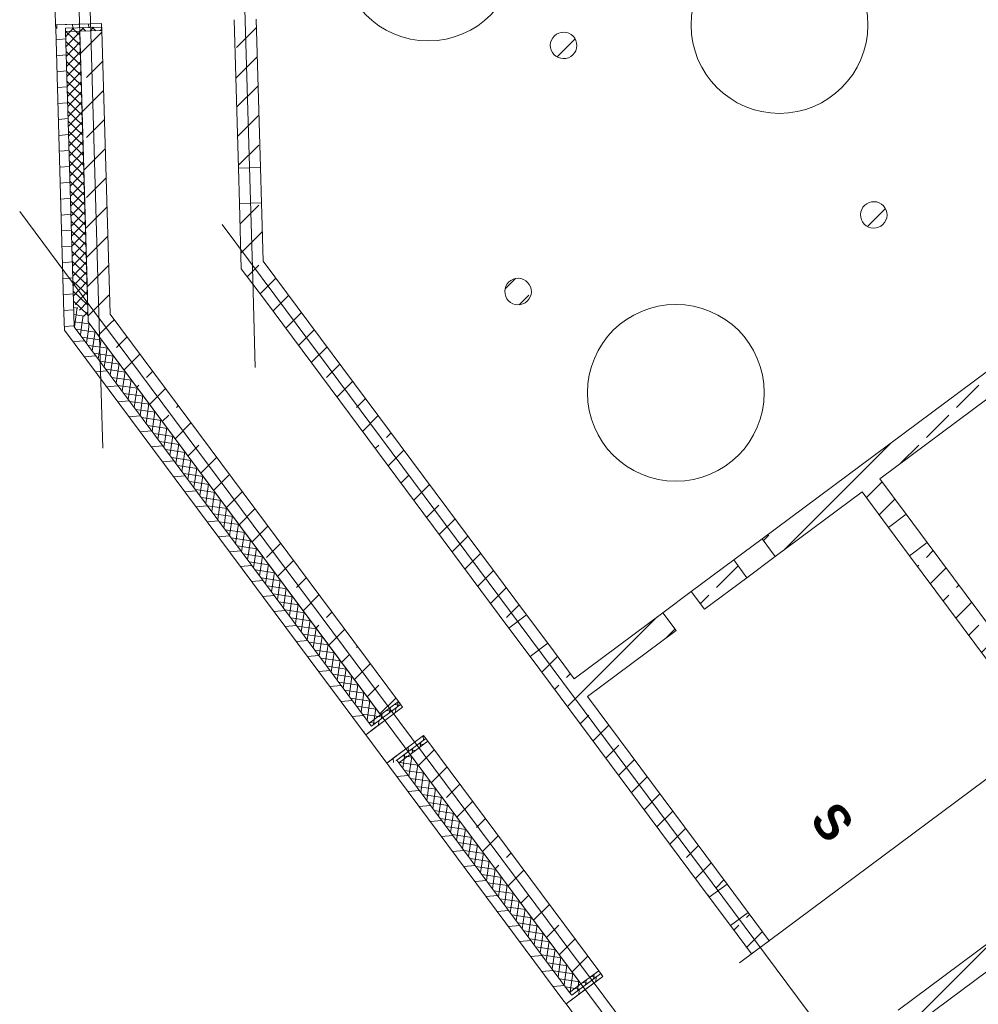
# Model space of a CAD drawing. Extents: x -22247 to 417655, y -187892 to 17509.
# Tile 17 of 62: x -15518 to -4673, y -83967 to -72827. Entities that reach past the tile are written whole.
import ezdxf
from ezdxf.lldxf.tags import DXFTag

# ---------------------------------------------------------------- set-up
doc = ezdxf.new("R2010")
doc.units = 0
doc.header["$LTSCALE"] = 50
for name, color, linetype, lineweight in [('01 Allgemein Bemaßung', 7, 'Continuous', 25), ('02 Raster Gebäude', 7, 'Continuous', 25), ('20 Außenwände', 7, 'Continuous', 25), ('20 Dach Stb-Decke', 7, 'Continuous', 25), ('20 Innenwände', 7, 'Continuous', 25), ('20 Stützen', 7, 'Continuous', 25)]:
    doc.layers.add(name, color=color, linetype=linetype, lineweight=lineweight)
doc.styles.add('ERSTELLTER_STIL_3', font='txt')
tags = doc.linetypes.add('Raster', pattern=[0.8, 0.4, -0.2, 0, -0.2]).pattern_tags.tags
tags[10:11] = [DXFTag(74, 4), DXFTag(75, 0), DXFTag(340, '0'), DXFTag(46, 1.0), DXFTag(50, 0.0), DXFTag(44, 0.0), DXFTag(45, 0.0)]
tags[8:9] = [DXFTag(74, 4), DXFTag(75, 0), DXFTag(340, '0'), DXFTag(46, 1.0), DXFTag(50, 0.0), DXFTag(44, 0.0), DXFTag(45, 0.0)]
tags[6:7] = [DXFTag(74, 4), DXFTag(75, 0), DXFTag(340, '0'), DXFTag(46, 1.0), DXFTag(50, 0.0), DXFTag(44, 0.0), DXFTag(45, 0.0)]
tags[4:5] = [DXFTag(74, 4), DXFTag(75, 0), DXFTag(340, '0'), DXFTag(46, 1.0), DXFTag(50, 0.0), DXFTag(44, 0.0), DXFTag(45, 0.0)]
tags = doc.linetypes.add('Schnittlinie', pattern=[1.2, 0.6, -0.3, 0, -0.3]).pattern_tags.tags
tags[10:11] = [DXFTag(74, 4), DXFTag(75, 0), DXFTag(340, '0'), DXFTag(46, 1.0), DXFTag(50, 0.0), DXFTag(44, 0.0), DXFTag(45, 0.0)]
tags[8:9] = [DXFTag(74, 4), DXFTag(75, 0), DXFTag(340, '0'), DXFTag(46, 1.0), DXFTag(50, 0.0), DXFTag(44, 0.0), DXFTag(45, 0.0)]
tags[6:7] = [DXFTag(74, 4), DXFTag(75, 0), DXFTag(340, '0'), DXFTag(46, 1.0), DXFTag(50, 0.0), DXFTag(44, 0.0), DXFTag(45, 0.0)]
tags[4:5] = [DXFTag(74, 4), DXFTag(75, 0), DXFTag(340, '0'), DXFTag(46, 1.0), DXFTag(50, 0.0), DXFTag(44, 0.0), DXFTag(45, 0.0)]
tags = doc.linetypes.add('Öffnungslinie Tür Fenster', pattern=[0.46, 0.3, -0.16]).pattern_tags.tags
tags[6:7] = [DXFTag(74, 4), DXFTag(75, 0), DXFTag(340, '0'), DXFTag(46, 1.0), DXFTag(50, 0.0), DXFTag(44, 0.0), DXFTag(45, 0.0)]
tags[4:5] = [DXFTag(74, 4), DXFTag(75, 0), DXFTag(340, '0'), DXFTag(46, 1.0), DXFTag(50, 0.0), DXFTag(44, 0.0), DXFTag(45, 0.0)]
pattern_1 = [(5, (0, 0), (-15.68803, 179.31504), [])]
pattern_2 = [(351.6645, (0, 0), (11.597535, 79.15489), []), (81.6645, (0, 0), (-79.15489, 11.597535), [])]
pattern_3 = [(45, (0, 0), (-339.4113, 339.4113), []), (45, (-169.7, 169.7), (-339.4113, 339.4113), [360, -120])]
pattern_4 = [(316.6645, (0, 0), (54.90153, 58.18782), []), (46.6645, (0, 0), (-58.18782, 54.90153), [])]

msp = doc.modelspace()

# ---------------------------------------------------------------- hatches: boundary and pattern name
at = {"layer": '20 Außenwände', "linetype": 'Continuous', "lineweight": 0, "ltscale": 3.71293e-05}
h = msp.add_hatch(dxfattribs=at)
h.set_pattern_fill('Holz_Vollholz_Längsholz__7F', scale=1000, style=0, pattern_type=2)
h.set_pattern_definition([(95, (-15117.37, -72685.62), (179.315, 15.69), [])])
h.paths.add_polyline_path([(-15110, -72926), (-14591, -72910), (-14592, -72870), (-15112, -72886)])
h = msp.add_hatch(dxfattribs=at)
h.set_pattern_fill('Holz_Vollholz_Längsholz__7F', scale=1000, style=0, pattern_type=2)
h.set_pattern_definition(pattern_1)
h.paths.add_polyline_path([(-15110, -72926), (-15017, -76148), (-14902, -76302), (-15000, -72922)])
h = msp.add_hatch(dxfattribs=at)
h.set_pattern_fill('Dämmung_hart_2_0009', scale=1000, style=0, pattern_type=2)
h.set_pattern_definition(pattern_4)
h.paths.add_polyline_path([(-14999, -72962), (-14589, -72950), (-14591, -72910), (-15000, -72922)])
h = msp.add_hatch(dxfattribs=at)
h.set_pattern_fill('Dämmung_hart_2_0009', scale=1000, style=0, pattern_type=2)
h.set_pattern_definition(pattern_4)
h.paths.add_polyline_path([(-14999, -72962), (-14910, -76023), (-14744, -76246), (-14839, -72958)])
h = msp.add_hatch(dxfattribs=at)
h.set_pattern_fill('Beton_Stahlbeton_0009', scale=1000, style=0, pattern_type=2)
h.set_pattern_definition(pattern_3)
h.paths.add_polyline_path([(-14839, -72958), (-14756, -75811), (-14496, -76160), (-14589, -72950)])
h = msp.add_hatch(dxfattribs=at)
h.set_pattern_fill('Beton_Stahlbeton_0009', scale=1000, style=0, pattern_type=2)
h.set_pattern_definition(pattern_3)
h.paths.add_polyline_path([(-14756, -75811), (-14744, -76246), (-14496, -76160)])
h = msp.add_hatch(dxfattribs=at)
h.set_pattern_fill('Dämmung_hart_2_0009', scale=1000, style=0, pattern_type=2)
h.set_pattern_definition(pattern_2)
h.paths.add_polyline_path([(-14744, -76246), (-14910, -76023), (-14902, -76302)])
h = msp.add_hatch(dxfattribs=at)
h.set_pattern_fill('Holz_Vollholz_Längsholz__7F', scale=1000, style=0, pattern_type=2)
h.set_pattern_definition(pattern_1)
h.paths.add_polyline_path([(-15017, -76148), (-15011, -76339), (-14902, -76302)])
h = msp.add_hatch(dxfattribs=at)
h.set_pattern_fill('Beton_Stahlbeton_0009', scale=1000, style=0, pattern_type=2)
h.set_pattern_definition(pattern_3)
h.paths.add_polyline_path([(-14744, -76246), (-14484, -76596), (-14496, -76160)])
h = msp.add_hatch(dxfattribs=at)
h.set_pattern_fill('Beton_Stahlbeton_0009', scale=1000, style=0, pattern_type=2)
h.set_pattern_definition(pattern_3)
h.paths.add_polyline_path([(-14496, -76160), (-14484, -76596), (-11435, -80692), (-11234, -80542)])
h = msp.add_hatch(dxfattribs=at)
h.set_pattern_fill('Holz_Vollholz_Längsholz__7F', scale=1000, style=0, pattern_type=2)
h.set_pattern_definition(pattern_1)
h.paths.add_polyline_path([(-14902, -76302), (-15011, -76339), (-14897, -76493)])
h = msp.add_hatch(dxfattribs=at)
h.set_pattern_fill('Dämmung_hart_2_0009', scale=1000, style=0, pattern_type=2)
h.set_pattern_definition(pattern_2)
h.paths.add_polyline_path([(-14744, -76246), (-14902, -76302), (-14736, -76525)])
h = msp.add_hatch(dxfattribs=at)
h.set_pattern_fill('Holz_Vollholz_Längsholz__7F', scale=1000, style=0, pattern_type=2)
h.set_pattern_definition(pattern_1)
h.paths.add_polyline_path([(-14902, -76302), (-14897, -76493), (-11628, -80885), (-11539, -80819)])
h = msp.add_hatch(dxfattribs=at)
h.set_pattern_fill('Dämmung_hart_2_0009', scale=1000, style=0, pattern_type=2)
h.set_pattern_definition(pattern_2)
h.paths.add_polyline_path([(-14744, -76246), (-14736, -76525), (-11563, -80787), (-11435, -80692)])
h = msp.add_hatch(dxfattribs=at)
h.set_pattern_fill('Holz_Vollholz_Längsholz__7F', scale=1000, style=0, pattern_type=2)
h.set_pattern_definition([(85, (-11484.2, -81077.36), (-179.315, 15.69), [])])
h.paths.add_polyline_path([(-11628, -80885), (-11604, -80917), (-11187, -80606), (-11210, -80574)])
h = msp.add_hatch(dxfattribs=at)
h.set_pattern_fill('Dämmung_hart_2_0009', scale=1000, style=0, pattern_type=2)
h.set_pattern_definition(pattern_2)
h.paths.add_polyline_path([(-11563, -80787), (-11539, -80819), (-11210, -80574), (-11234, -80542)])
h = msp.add_hatch(dxfattribs=at)
h.set_pattern_fill('Holz_Vollholz_Längsholz__7F', scale=1000, style=0, pattern_type=2)
h.set_pattern_definition([(95, (-11484.2, -81077.36), (179.315, 15.69), [])])
h.paths.add_polyline_path([(-11341, -81270), (-10924, -80959), (-10948, -80927), (-11365, -81238)])
h = msp.add_hatch(dxfattribs=at)
h.set_pattern_fill('Dämmung_hart_2_0009', scale=1000, style=0, pattern_type=2)
h.set_pattern_definition(pattern_2)
h.paths.add_polyline_path([(-11229, -81236), (-10900, -80991), (-10924, -80959), (-11253, -81204)])
h = msp.add_hatch(dxfattribs=at)
h.set_pattern_fill('Beton_Stahlbeton_0009', scale=1000, style=0, pattern_type=2)
h.set_pattern_definition(pattern_3)
h.paths.add_polyline_path([(-11100, -81141), (-9168, -83736), (-8968, -83587), (-10900, -80991)])
h = msp.add_hatch(dxfattribs=at)
h.set_pattern_fill('Holz_Vollholz_Längsholz__7F', scale=1000, style=0, pattern_type=2)
h.set_pattern_definition(pattern_1)
h.paths.add_polyline_path([(-11253, -81204), (-11341, -81270), (-9361, -83930), (-9273, -83864)])
h = msp.add_hatch(dxfattribs=at)
h.set_pattern_fill('Dämmung_hart_2_0009', scale=1000, style=0, pattern_type=2)
h.set_pattern_definition(pattern_2)
h.paths.add_polyline_path([(-11100, -81141), (-11229, -81236), (-9297, -83832), (-9168, -83736)])
h = msp.add_hatch(dxfattribs=at)
h.set_pattern_fill('Holz_Vollholz_Längsholz__7F', scale=1000, style=0, pattern_type=2)
h.set_pattern_definition([(85, (-9217.69, -84122.05), (-179.315, 15.69), [])])
h.paths.add_polyline_path([(-9361, -83930), (-9337, -83962), (-8920, -83651), (-8944, -83619)])
h = msp.add_hatch(dxfattribs=at)
h.set_pattern_fill('Dämmung_hart_2_0009', scale=1000, style=0, pattern_type=2)
h.set_pattern_definition(pattern_2)
h.paths.add_polyline_path([(-9297, -83832), (-9273, -83864), (-8944, -83619), (-8968, -83587)])
at = {"layer": '20 Innenwände', "linetype": 'Continuous', "lineweight": 0, "ltscale": 3.71293e-05}
h = msp.add_hatch(dxfattribs=at)
h.set_pattern_fill('Beton_Stahlbeton_0009', scale=1000, style=0, pattern_type=2)
h.set_pattern_definition(pattern_3)
h.paths.add_polyline_path([(-13092, -72827), (-13044, -74506), (-12794, -74499), (-12843, -72820)])
h = msp.add_hatch(dxfattribs=at)
h.set_pattern_fill('Beton_Stahlbeton_0009', scale=1000, style=0, pattern_type=2)
h.set_pattern_definition(pattern_3)
h.paths.add_polyline_path([(-7119, -78700), (-6970, -78901), (-899, -74382), (-1048, -74181)])
h = msp.add_hatch(dxfattribs=at)
h.set_pattern_fill('Beton_Stahlbeton_0009', scale=1000, style=0, pattern_type=2)
h.set_pattern_definition(pattern_3)
h.paths.add_polyline_path([(-12782, -74899), (-13032, -74906), (-13023, -75208), (-12763, -75558)])
h = msp.add_hatch(dxfattribs=at)
h.set_pattern_fill('Beton_Stahlbeton_0009', scale=1000, style=0, pattern_type=2)
h.set_pattern_definition(pattern_3)
h.paths.add_polyline_path([(-12763, -75558), (-13023, -75208), (-13011, -75644)])
h = msp.add_hatch(dxfattribs=at)
h.set_pattern_fill('Beton_Stahlbeton_0009', scale=1000, style=0, pattern_type=2)
h.set_pattern_definition(pattern_3)
h.paths.add_polyline_path([(-12763, -75558), (-13011, -75644), (-12750, -75994)])
h = msp.add_hatch(dxfattribs=at)
h.set_pattern_fill('Beton_Stahlbeton_0009', scale=1000, style=0, pattern_type=2)
h.set_pattern_definition(pattern_3)
h.paths.add_polyline_path([(-12763, -75558), (-12750, -75994), (-9983, -79711), (-9783, -79561)])
h = msp.add_hatch(dxfattribs=at)
h.set_pattern_fill('Beton_Stahlbeton_0009', scale=1000, style=0, pattern_type=2)
h.set_pattern_definition(pattern_3)
h.paths.add_polyline_path([(-5988, -78170), (-5689, -78571), (-5489, -78422), (-5787, -78021)])
h = msp.add_hatch(dxfattribs=at)
h.set_pattern_fill('Beton_Stahlbeton_0009', scale=1000, style=0, pattern_type=2)
h.set_pattern_definition(pattern_3)
h.paths.add_polyline_path([(-5450, -78892), (-4414, -80284), (-4213, -80135), (-5250, -78743)])
h = msp.add_hatch(dxfattribs=at)
h.set_pattern_fill('Beton_Stahlbeton_0009', scale=1000, style=0, pattern_type=2)
h.set_pattern_definition(pattern_3)
h.paths.add_polyline_path([(-7921, -79297), (-7772, -79498), (-7290, -79140), (-7440, -78939)])
h = msp.add_hatch(dxfattribs=at)
h.set_pattern_fill('Beton_Stahlbeton_0009', scale=1000, style=0, pattern_type=2)
h.set_pattern_definition(pattern_3)
h.paths.add_polyline_path([(-9245, -80283), (-9096, -80484), (-8093, -79737), (-8242, -79536)])
h = msp.add_hatch(dxfattribs=at)
h.set_pattern_fill('Beton_Stahlbeton_0009', scale=1000, style=0, pattern_type=2)
h.set_pattern_definition(pattern_3)
h.paths.add_polyline_path([(-9744, -80032), (-7717, -82755), (-7516, -82606), (-9544, -79882)])
h = msp.add_hatch(dxfattribs=at)
h.set_pattern_fill('Beton_Stahlbeton_0009', scale=1000, style=0, pattern_type=2)
h.set_pattern_definition(pattern_3)
h.paths.add_polyline_path([(-5581, -84033), (-5432, -84234), (-3286, -82636), (-3436, -82436)])
h = msp.add_hatch(dxfattribs=at)
h.set_pattern_fill('Beton_Stahlbeton_0009', scale=1000, style=0, pattern_type=2)
h.set_pattern_definition(pattern_3)
h.paths.add_polyline_path([(-7478, -83076), (-7239, -83397), (-7039, -83248), (-7277, -82927)])
at = {"layer": '20 Stützen', "linetype": 'Continuous', "lineweight": 0, "ltscale": 3.71293e-05}
h = msp.add_hatch(dxfattribs=at)
h.set_pattern_fill('Beton_Stahlbeton_0009', scale=1000, style=0, pattern_type=2)
h.set_pattern_definition(pattern_3)
h.paths.add_polyline_path([(-9513, -73143, 0.414214), (-9339, -73265, 0.414214), (-9217, -73091, 0.414214), (-9391, -72970, 0.414214)])
h = msp.add_hatch(dxfattribs=at)
h.set_pattern_fill('Beton_Stahlbeton_0009', scale=1000, style=0, pattern_type=2)
h.set_pattern_definition(pattern_3)
h.paths.add_polyline_path([(-6003, -75061, 0.414214), (-5829, -75183, 0.414214), (-5708, -75009, 0.414214), (-5881, -74888, 0.414214)])
h = msp.add_hatch(dxfattribs=at)
h.set_pattern_fill('Beton_Stahlbeton_0009', scale=1000, style=0, pattern_type=2)
h.set_pattern_definition(pattern_3)
h.paths.add_polyline_path([(-10027, -75929, 0.414214), (-9854, -76051, 0.414214), (-9732, -75877, 0.414214), (-9906, -75755, 0.414214)])

# ---------------------------------------------------------------- linework, layer by layer
at = {"layer": '02 Raster Gebäude', "color": 1, "linetype": 'Raster', "lineweight": 18, "ltscale": 0.000188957, "true_color": 0xf50000}
for p, q in [((-14994, -63328), (-14606, -76676)), ((-13059, -69678), (-12882, -75763)), ((-14921, -75799), (-15518, -74997)), ((-12631, -75945), (-13228, -75143)), ((-6624, -86944), (-14921, -75799)), ((-12882, -75763), (-12853, -76762)), ((-5398, -85660), (-12631, -75945)), ((-14606, -76676), (-14577, -77675))]:
    msp.add_line(p, q, dxfattribs=at)
at = {"layer": '02 Raster Gebäude', "color": 1, "linetype": 'Schnittlinie', "lineweight": 18, "ltscale": 0.000188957, "true_color": 0xf50000}
msp.add_line((-3930, -80934), (-7376, -83499), dxfattribs=at)
at = {"layer": '20 Außenwände', "color": 7, "linetype": 'Öffnungslinie Tür Fenster', "lineweight": 13, "ltscale": 3.71293e-05}
for p, q in [((-15112, -72886), (-15123, -72486)), ((-15112, -72886), (-15002, -72882)), ((-15002, -72882), (-14842, -72878)), ((-14842, -72878), (-14592, -72870)), ((-14592, -72870), (-14589, -72950)), ((-11387, -80756), (-11187, -80606)), ((-11187, -80606), (-11234, -80542)), ((-11515, -80851), (-11387, -80756)), ((-11604, -80917), (-11515, -80851)), ((-11365, -81238), (-11604, -80917)), ((-11148, -81077), (-10948, -80927)), ((-10948, -80927), (-10900, -80991)), ((-11277, -81172), (-11148, -81077)), ((-11365, -81238), (-11277, -81172)), ((-9121, -83800), (-8920, -83651)), ((-8920, -83651), (-8968, -83587)), ((-9249, -83896), (-9121, -83800)), ((-9337, -83962), (-9249, -83896)), ((-9098, -84282), (-9337, -83962))]:
    msp.add_line(p, q, dxfattribs=at)
at = {"layer": '20 Außenwände', "color": 7, "linetype": 'Continuous', "lineweight": 13, "ltscale": 3.71293e-05}
for p, q in [((-14592, -72870), (-15112, -72886)), ((-15112, -72886), (-15002, -72882)), ((-15110, -72926), (-15112, -72886)), ((-15002, -72882), (-14842, -72878)), ((-14591, -72910), (-15000, -72922)), ((-15000, -72922), (-14591, -72910)), ((-14999, -72962), (-15000, -72922)), ((-14999, -72962), (-14839, -72958)), ((-14999, -72962), (-14910, -76023)), ((-14842, -72878), (-14592, -72870)), ((-14839, -72958), (-14589, -72950)), ((-14839, -72958), (-14756, -75811)), ((-14591, -72910), (-14592, -72870)), ((-14592, -72870), (-14589, -72950)), ((-14589, -72950), (-14591, -72910)), ((-14756, -75811), (-14744, -76246)), ((-14756, -75811), (-14744, -76246)), ((-14910, -76023), (-14902, -76302)), ((-14910, -76023), (-14902, -76302)), ((-14902, -76302), (-14736, -76525)), ((-14744, -76246), (-14484, -76596)), ((-14736, -76525), (-11563, -80787)), ((-14484, -76596), (-11435, -80692)), ((-11187, -80606), (-11604, -80917)), ((-11210, -80574), (-11539, -80819)), ((-11539, -80819), (-11210, -80574)), ((-11435, -80692), (-11234, -80542)), ((-11387, -80756), (-11187, -80606)), ((-11234, -80542), (-11210, -80574)), ((-11187, -80606), (-11234, -80542)), ((-11210, -80574), (-11187, -80606)), ((-11563, -80787), (-11435, -80692)), ((-11515, -80851), (-11387, -80756)), ((-11604, -80917), (-11515, -80851)), ((-11563, -80787), (-11539, -80819)), ((-11628, -80885), (-11604, -80917)), ((-10948, -80927), (-11365, -81238)), ((-10924, -80959), (-11253, -81204)), ((-11253, -81204), (-10924, -80959)), ((-11148, -81077), (-10948, -80927)), ((-10924, -80959), (-10948, -80927)), ((-10948, -80927), (-10900, -80991)), ((-10900, -80991), (-10924, -80959)), ((-11277, -81172), (-11148, -81077)), ((-11100, -81141), (-10900, -80991)), ((-11365, -81238), (-11277, -81172)), ((-11229, -81236), (-11253, -81204)), ((-11229, -81236), (-11100, -81141)), ((-11100, -81141), (-9168, -83736)), ((-11341, -81270), (-11365, -81238)), ((-11229, -81236), (-9297, -83832)), ((-8920, -83651), (-9337, -83962)), ((-8944, -83619), (-9273, -83864)), ((-9273, -83864), (-8944, -83619)), ((-9168, -83736), (-8968, -83587)), ((-9121, -83800), (-8920, -83651)), ((-8968, -83587), (-8944, -83619)), ((-8920, -83651), (-8968, -83587)), ((-8944, -83619), (-8920, -83651)), ((-9297, -83832), (-9168, -83736)), ((-9297, -83832), (-9273, -83864)), ((-9249, -83896), (-9121, -83800)), ((-9361, -83930), (-9337, -83962)), ((-9337, -83962), (-9249, -83896))]:
    msp.add_line(p, q, dxfattribs=at)
for points in [[(-15110, -72926), (-15017, -76148)], [(-14496, -76160), (-14589, -72950)], [(-15011, -76339), (-15017, -76148)], [(-11234, -80542), (-14496, -76160)], [(-15011, -76339), (-11628, -80885)], [(-8968, -83587), (-10900, -80991)], [(-11341, -81270), (-9361, -83930)]]:
    msp.add_lwpolyline(points, dxfattribs=at)
at = {"layer": '20 Dach Stb-Decke', "color": 7, "linetype": 'Öffnungslinie Tür Fenster', "lineweight": 13, "ltscale": 3.71293e-05}
msp.add_lwpolyline([(-14937, -69595), (-14687, -69588), (-8896, -69419), (-8784, -69485), (-1179, -73586), (3286, -79582), (7483, -77094), (9708, -75774), (12674, -80783), (13620, -82371), (11682, -83521), (13237, -86157), (13224, -86164), (21960, -100904), (27285, -97747), (30639, -95758), (35259, -103551), (29637, -115981), (9684, -104767), (-6441, -100944), (-6851, -86849), (-14744, -76246)], close=True, dxfattribs=at)
for points in [[(-9896, -72066, 1), (-11896, -72066, 1)], [(-7923, -72887, 1), (-5923, -72887, 1)], [(-7095, -77048, 1), (-9095, -77048, 1)]]:
    msp.add_lwpolyline(points, format="xyb", close=True, dxfattribs=at)
at = {"layer": '20 Innenwände', "color": 7, "linetype": 'Continuous', "lineweight": 13, "ltscale": 3.71293e-05}
for p, q in [((-13044, -74506), (-12794, -74499)), ((-13044, -74506), (-12794, -74499)), ((-13044, -74506), (-13032, -74906)), ((-12794, -74499), (-12782, -74899)), ((-13032, -74906), (-12782, -74899)), ((-13032, -74906), (-12782, -74899)), ((-5689, -78571), (-5489, -78422)), ((-5689, -78571), (-5489, -78422)), ((-5250, -78743), (-5489, -78422)), ((-5450, -78892), (-5689, -78571)), ((-7440, -78939), (-7119, -78700)), ((-7119, -78700), (-6970, -78901)), ((-7119, -78700), (-6970, -78901)), ((-5450, -78892), (-5250, -78743)), ((-5450, -78892), (-5250, -78743)), ((-7440, -78939), (-7290, -79140)), ((-7440, -78939), (-7290, -79140)), ((-7290, -79140), (-6970, -78901)), ((-8242, -79536), (-7921, -79297)), ((-7921, -79297), (-7772, -79498)), ((-7921, -79297), (-7772, -79498)), ((-8242, -79536), (-8093, -79737)), ((-8242, -79536), (-8093, -79737)), ((-9983, -79711), (-9783, -79561)), ((-9983, -79711), (-9783, -79561)), ((-9783, -79561), (-9544, -79882)), ((-9983, -79711), (-9744, -80032)), ((-9744, -80032), (-9544, -79882)), ((-9744, -80032), (-9544, -79882)), ((-7717, -82755), (-7516, -82606)), ((-7717, -82755), (-7516, -82606)), ((-7277, -82927), (-7516, -82606)), ((-7478, -83076), (-7717, -82755)), ((-7478, -83076), (-7277, -82927)), ((-7478, -83076), (-7277, -82927))]:
    msp.add_line(p, q, dxfattribs=at)
for points in [[(-13092, -72827), (-13044, -74506)], [(-12794, -74499), (-12843, -72820)], [(-1048, -74181), (-7119, -78700)], [(-5787, -78021), (-899, -74382)], [(-13032, -74906), (-13011, -75644)], [(-12763, -75558), (-12782, -74899)], [(-9783, -79561), (-12763, -75558)], [(-13011, -75644), (-12750, -75994)], [(-12750, -75994), (-9983, -79711)], [(-5489, -78422), (-5787, -78021)], [(-6970, -78901), (-5988, -78170)], [(-5988, -78170), (-5689, -78571)], [(-4213, -80135), (-5250, -78743)], [(-7440, -78939), (-7921, -79297)], [(-5450, -78892), (-4414, -80284)], [(-7772, -79498), (-7290, -79140)], [(-8242, -79536), (-9245, -80283)], [(-9096, -80484), (-8093, -79737)], [(-9245, -80283), (-9544, -79882)], [(-9744, -80032), (-7717, -82755)], [(-7516, -82606), (-9096, -80484)], [(-3436, -82436), (-5581, -84033)], [(-5432, -84234), (-3286, -82636)], [(-7039, -83248), (-7277, -82927)], [(-7478, -83076), (-7239, -83397)], [(-7239, -83397), (-7039, -83248)]]:
    msp.add_lwpolyline(points, dxfattribs=at)
at = {"layer": '20 Stützen', "color": 7, "linetype": 'Continuous', "lineweight": 13, "ltscale": 3.71293e-05}
for points in [[(-9513, -73143, 0.414214), (-9339, -73265, 0.414214), (-9217, -73091, 0.414214), (-9391, -72970, 0.414214)], [(-6003, -75061, 0.414214), (-5829, -75183, 0.414214), (-5708, -75009, 0.414214), (-5881, -74888, 0.414214)], [(-10027, -75929, 0.414214), (-9854, -76051, 0.414214), (-9732, -75877, 0.414214), (-9906, -75755, 0.414214)]]:
    msp.add_lwpolyline(points, format="xyb", close=True, dxfattribs=at)

# ---------------------------------------------------------------- texts
at = {"layer": '01 Allgemein Bemaßung', "color": 5, "linetype": 'Continuous', "lineweight": 18, "ltscale": 0.000188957, "true_color": 0x0000ff, "insert": (-6162, -81784), "char_height": 400, "attachment_point": 2, "rotation": 306.6645, "style": 'ERSTELLTER_STIL_3'}
msp.add_mtext('\\A1;{\\fCentury Gothic|b1|i0|c0|p0;\\W1;S}', dxfattribs=at)

doc.saveas('drawing.dxf')
